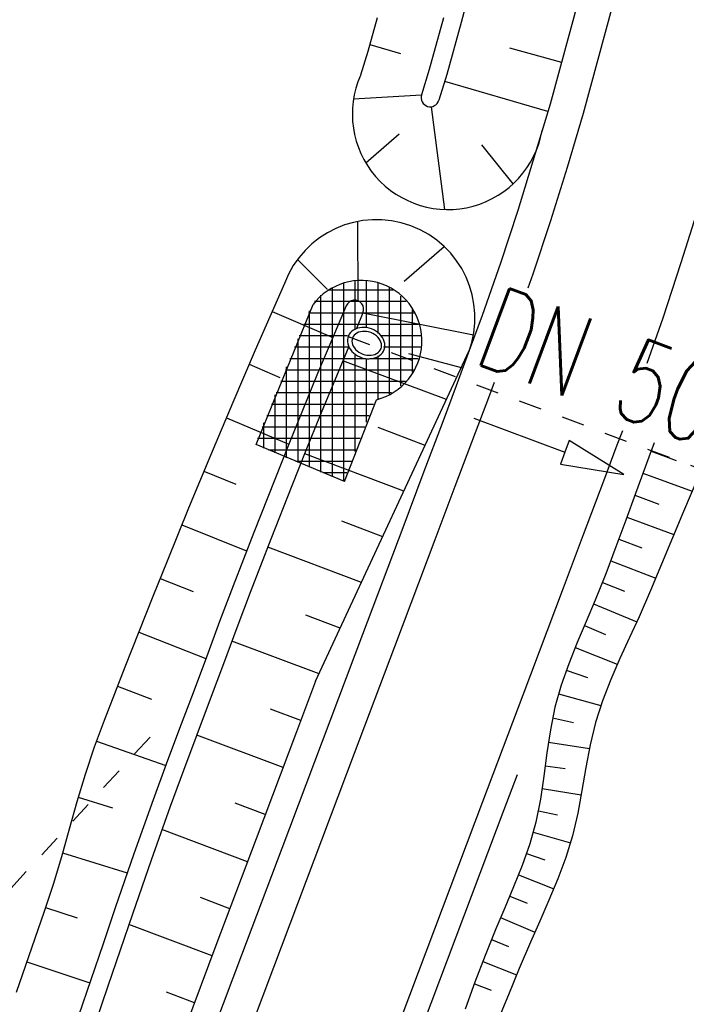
# Model space of a CAD drawing. Extents: x 446457 to 447032, y 444506 to 445688.
# Tile 16 of 83: x 446702 to 446716, y 444712 to 444734. Entities that reach past the tile are written whole.
import ezdxf

# ---------------------------------------------------------------- set-up
doc = ezdxf.new("R2010")
doc.units = 0
doc.header["$LTSCALE"] = 2
doc.header["$MEASUREMENT"] = 0
for name, pattern in [('ACAD_ISO03W100', [0.5, 0.25, -0.25]), ('AUSGEZOGEN', [0]), ('STRICHLINIEX2', [0.5, 0.25, -0.25])]:
    doc.linetypes.add(name, pattern=pattern)
for name, color, linetype in [('DB-Regenrückhaltebecken_Vorflutgra', 15, 'CONTINUOUS'), ('DB-vorhandene_Dränagen', 15, 'CONTINUOUS'), ('DB-Wegböschungen', 15, 'CONTINUOUS'), ('DB-Wege', 15, 'CONTINUOUS'), ('FBRTOP', 250, 'AUSGEZOGEN')]:
    doc.layers.add(name, color=color, linetype=linetype)
doc.styles.add('ROMANS', font='romans.shx', dxfattribs={"width": 0.8})

msp = doc.modelspace()

# ---------------------------------------------------------------- linework, layer by layer
at = {"layer": 'DB-Regenrückhaltebecken_Vorflutgra', "linetype": 'Continuous'}
for p, q in [((446708.848, 444726.786), (446708.828, 444726.748)), ((446708.873, 444726.821), (446708.848, 444726.786)), ((446708.905, 444726.852), (446708.873, 444726.821)), ((446708.941, 444726.878), (446708.905, 444726.852)), ((446708.953, 444726.765), (446708.932, 444726.736)), ((446708.982, 444726.9), (446708.941, 444726.878)), ((446708.981, 444726.79), (446708.953, 444726.765)), ((446709.013, 444726.812), (446708.981, 444726.79)), ((446709.027, 444726.917), (446708.982, 444726.9)), ((446709.05, 444726.829), (446709.013, 444726.812)), ((446709.075, 444726.929), (446709.027, 444726.917)), ((446709.09, 444726.84), (446709.05, 444726.829)), ((446709.125, 444726.935), (446709.075, 444726.929)), ((446709.134, 444726.847), (446709.09, 444726.84)), ((446709.177, 444726.935), (446709.125, 444726.935)), ((446709.179, 444726.849), (446709.134, 444726.847)), ((446709.229, 444726.93), (446709.177, 444726.935)), ((446709.225, 444726.845), (446709.179, 444726.849)), ((446709.271, 444726.835), (446709.225, 444726.845)), ((446709.281, 444726.919), (446709.229, 444726.93)), ((446709.317, 444726.821), (446709.271, 444726.835)), ((446709.332, 444726.903), (446709.281, 444726.919)), ((446709.36, 444726.802), (446709.317, 444726.821)), ((446709.382, 444726.882), (446709.332, 444726.903)), ((446709.401, 444726.779), (446709.36, 444726.802)), ((446709.428, 444726.856), (446709.382, 444726.882)), ((446709.439, 444726.751), (446709.401, 444726.779)), ((446709.471, 444726.825), (446709.428, 444726.856)), ((446709.51, 444726.791), (446709.471, 444726.825)), ((446709.544, 444726.753), (446709.51, 444726.791)), ((446708.815, 444726.708), (446708.808, 444726.665)), ((446708.808, 444726.665), (446708.808, 444726.622)), ((446708.808, 444726.622), (446708.815, 444726.578)), ((446708.828, 444726.748), (446708.815, 444726.708)), ((446708.815, 444726.578), (446708.828, 444726.534)), ((446708.907, 444726.669), (446708.904, 444726.633)), ((446708.904, 444726.633), (446708.908, 444726.595)), ((446708.916, 444726.703), (446708.907, 444726.669)), ((446708.908, 444726.595), (446708.918, 444726.558)), ((446708.932, 444726.736), (446708.916, 444726.703)), ((446708.918, 444726.558), (446708.935, 444726.521)), ((446709.472, 444726.721), (446709.439, 444726.751)), ((446709.5, 444726.687), (446709.472, 444726.721)), ((446709.523, 444726.652), (446709.5, 444726.687)), ((446709.539, 444726.615), (446709.523, 444726.652)), ((446709.55, 444726.578), (446709.539, 444726.615)), ((446709.572, 444726.713), (446709.544, 444726.753)), ((446709.554, 444726.54), (446709.55, 444726.578)), ((446709.551, 444726.504), (446709.554, 444726.54)), ((446709.595, 444726.671), (446709.572, 444726.713)), ((446709.612, 444726.628), (446709.595, 444726.671)), ((446709.622, 444726.584), (446709.612, 444726.628)), ((446709.625, 444726.54), (446709.622, 444726.584)), ((446708.828, 444726.534), (446708.848, 444726.491)), ((446708.848, 444726.491), (446708.873, 444726.45)), ((446708.873, 444726.45), (446708.905, 444726.411)), ((446708.905, 444726.411), (446708.941, 444726.375)), ((446708.935, 444726.521), (446708.958, 444726.486)), ((446708.941, 444726.375), (446708.982, 444726.342)), ((446708.958, 444726.486), (446708.986, 444726.452)), ((446708.982, 444726.342), (446709.027, 444726.314)), ((446708.986, 444726.452), (446709.019, 444726.422)), ((446709.019, 444726.422), (446709.057, 444726.394)), ((446709.057, 444726.394), (446709.098, 444726.371)), ((446709.098, 444726.371), (446709.141, 444726.352)), ((446709.141, 444726.352), (446709.187, 444726.338)), ((446709.187, 444726.338), (446709.233, 444726.329)), ((446709.233, 444726.329), (446709.279, 444726.325)), ((446709.279, 444726.325), (446709.324, 444726.326)), ((446709.324, 444726.326), (446709.367, 444726.333)), ((446709.367, 444726.333), (446709.408, 444726.345)), ((446709.408, 444726.345), (446709.445, 444726.361)), ((446709.445, 444726.361), (446709.477, 444726.383)), ((446709.477, 444726.383), (446709.504, 444726.408)), ((446709.504, 444726.408), (446709.526, 444726.437)), ((446709.51, 444726.318), (446709.544, 444726.347)), ((446709.526, 444726.437), (446709.542, 444726.47)), ((446709.542, 444726.47), (446709.551, 444726.504)), ((446709.544, 444726.347), (446709.573, 444726.379)), ((446709.573, 444726.379), (446709.595, 444726.416)), ((446709.595, 444726.416), (446709.612, 444726.455)), ((446709.612, 444726.455), (446709.622, 444726.497)), ((446709.622, 444726.497), (446709.625, 444726.54)), ((446709.027, 444726.314), (446709.075, 444726.29)), ((446709.075, 444726.29), (446709.125, 444726.272)), ((446709.125, 444726.272), (446709.177, 444726.258)), ((446709.177, 444726.258), (446709.229, 444726.25)), ((446709.229, 444726.25), (446709.281, 444726.248)), ((446709.281, 444726.248), (446709.332, 444726.251)), ((446709.332, 444726.251), (446709.382, 444726.26)), ((446709.382, 444726.26), (446709.428, 444726.274)), ((446709.428, 444726.274), (446709.471, 444726.293)), ((446709.471, 444726.293), (446709.51, 444726.318)), ((446711.571, 444724.949), (446713.562, 444724.202)), ((446713.658, 444724.46), (446713.562, 444724.202)), ((446714.851, 444723.719), (446713.658, 444724.46)), ((446713.562, 444724.202), (446713.465, 444723.944)), ((446713.465, 444723.944), (446714.851, 444723.719))]:
    msp.add_line(p, q, dxfattribs=at)
at = {"layer": 'DB-Regenrückhaltebecken_Vorflutgra', "linetype": 'STRICHLINIEX2'}
msp.add_line((446708.824, 444726.738), (446720.705, 444722.265), dxfattribs=at)
at = {"layer": 'DB-vorhandene_Dränagen', "linetype": 'ACAD_ISO03W100'}
msp.add_line((446683.83, 444695.529), (446704.741, 444718.24), dxfattribs=at)
at = {"layer": 'DB-Wegböschungen', "linetype": 'Continuous'}
for p, q in [((446711.589, 444734.748), (446711.295, 444733.607)), ((446713.877, 444734.166), (446713.242, 444731.821)), ((446709.456, 444733.708), (446709.25, 444732.97)), ((446710.909, 444733.712), (446710.596, 444732.583)), ((446711.295, 444733.607), (446710.98, 444732.472)), ((446709.294, 444733.124), (446709.967, 444732.933)), ((446713.497, 444732.731), (446712.363, 444733.045)), ((446709.25, 444732.97), (446709.093, 444732.452)), ((446710.596, 444732.583), (446710.426, 444732.022)), ((446709.093, 444732.452), (446709.093, 444732.452)), ((446710.98, 444732.472), (446710.809, 444731.908)), ((446713.194, 444731.657), (446710.934, 444732.317)), ((446708.936, 444731.934), (446710.426, 444732.022)), ((446710.426, 444732.022), (446710.426, 444732.022)), ((446710.934, 444729.516), (446710.643, 444731.766)), ((446710.809, 444731.908), (446710.809, 444731.908)), ((446713.242, 444731.821), (446712.534, 444729.497)), ((446709.207, 444730.54), (446709.94, 444731.168)), ((446712.435, 444730.08), (446711.747, 444730.934)), ((446712.534, 444729.497), (446712.153, 444728.344)), ((446709.04, 444727.514), (446709.031, 444729.253)), ((446710.926, 444728.701), (446710.05, 444727.943)), ((446707.715, 444728.422), (446708.363, 444727.774)), ((446712.153, 444728.344), (446711.754, 444727.196)), ((446707.429, 444727.895), (446707.111, 444727.166)), ((446708.727, 444723.573), (446708.727, 444727.911)), ((446708.977, 444726.907), (446708.977, 444727.957)), ((446709.227, 444726.926), (446709.227, 444727.955)), ((446709.477, 444726.8), (446709.477, 444727.904)), ((446708.227, 444723.768), (446708.227, 444727.643)), ((446709.809, 444727.75), (446708.371, 444727.75)), ((446708.477, 444723.663), (446708.477, 444727.812)), ((446709.727, 444725.475), (446709.727, 444727.798)), ((446709.977, 444725.653), (446709.977, 444727.621)), ((446706.808, 444724.374), (446708.055, 444727.435)), ((446710.095, 444727.5), (446708.085, 444727.5)), ((446708.778, 444727.405), (446708.466, 444726.665)), ((446707.161, 444727.282), (446708.487, 444726.714)), ((446710.265, 444727.25), (446707.957, 444727.25)), ((446707.977, 444723.873), (446707.977, 444727.3)), ((446709.146, 444727.251), (446709.002, 444726.908)), ((446709.146, 444727.251), (446711.563, 444726.77)), ((446710.227, 444725.957), (446710.227, 444727.317)), ((446711.754, 444727.196), (446711.473, 444726.426)), ((446707.111, 444727.166), (446706.791, 444726.438)), ((446710.364, 444727), (446707.855, 444727)), ((446707.727, 444723.978), (446707.727, 444726.686)), ((446708.806, 444726.75), (446707.753, 444726.75)), ((446708.466, 444726.665), (446708.155, 444725.924)), ((446710.41, 444726.75), (446709.524, 444726.75)), ((446706.791, 444726.438), (446706.297, 444725.288)), ((446708.821, 444726.5), (446707.651, 444726.5)), ((446708.109, 444719.19), (446711.473, 444726.426)), ((446708.837, 444726.515), (446708.529, 444725.783)), ((446708.977, 444724.217), (446708.977, 444726.331)), ((446710.408, 444726.5), (446709.599, 444726.5)), ((446711.33, 444726.042), (446710.152, 444726.354)), ((446711.473, 444726.426), (446711.187, 444725.657)), ((446706.657, 444726.128), (446707.327, 444725.837)), ((446709.207, 444726.25), (446707.55, 444726.25)), ((446710.976, 444725.357), (446708.705, 444726.202)), ((446709.227, 444724.861), (446709.227, 444726.249)), ((446710.357, 444726.25), (446709.297, 444726.25)), ((446709.477, 444725.37), (446709.477, 444726.311)), ((446710.252, 444726), (446707.448, 444726)), ((446707.477, 444724.083), (446707.477, 444726.073)), ((446708.155, 444725.924), (446707.837, 444725.153)), ((446710.075, 444725.75), (446707.346, 444725.75)), ((446708.529, 444725.783), (446708.212, 444725.012)), ((446709.771, 444725.5), (446707.244, 444725.5)), ((446711.187, 444725.657), (446710.898, 444724.89)), ((446706.297, 444725.288), (446705.811, 444724.135)), ((446709.378, 444725.25), (446707.142, 444725.25)), ((446707.227, 444724.188), (446707.227, 444725.459)), ((446708.745, 444723.56), (446709.441, 444725.353)), ((446707.837, 444725.153), (446707.525, 444724.38)), ((446706.158, 444724.959), (446707.526, 444724.381)), ((446706.977, 444724.293), (446706.977, 444724.845)), ((446709.281, 444725), (446707.04, 444725)), ((446708.212, 444725.012), (446707.899, 444724.239)), ((446710.898, 444724.89), (446710.457, 444723.72)), ((446709.184, 444724.75), (446706.939, 444724.75)), ((446710.509, 444724.353), (446709.478, 444724.741)), ((446709.087, 444724.5), (446706.837, 444724.5)), ((446715.521, 444724.411), (446715.403, 444724.097)), ((446708.745, 444723.56), (446706.808, 444724.374)), ((446708.99, 444724.25), (446707.081, 444724.25)), ((446707.525, 444724.38), (446707.216, 444723.606)), ((446707.899, 444724.239), (446707.591, 444723.465)), ((446710.044, 444723.353), (446707.872, 444724.171)), ((446715.452, 444724.227), (446716.002, 444724.024)), ((446705.811, 444724.135), (446705.331, 444722.98)), ((446708.893, 444724), (446707.675, 444724)), ((446715.403, 444724.097), (446715.109, 444723.303)), ((446705.668, 444723.791), (446706.364, 444723.501)), ((446708.796, 444723.75), (446708.27, 444723.75)), ((446715.273, 444723.746), (446716.348, 444723.348)), ((446707.216, 444723.606), (446706.756, 444722.443)), ((446710.457, 444723.72), (446710.016, 444722.551)), ((446716.497, 444723.692), (446716.16, 444722.907)), ((446707.591, 444723.465), (446707.131, 444722.302)), ((446715.109, 444723.303), (446714.895, 444722.717)), ((446715.094, 444723.263), (446715.621, 444723.07)), ((446705.331, 444722.98), (446704.859, 444721.822)), ((446716.16, 444722.907), (446715.92, 444722.33)), ((446709.579, 444722.353), (446708.681, 444722.691)), ((446714.895, 444722.717), (446714.68, 444722.13)), ((446714.918, 444722.78), (446715.95, 444722.402)), ((446705.182, 444722.617), (446706.6, 444722.042)), ((446710.016, 444722.551), (446709.135, 444720.211)), ((446706.756, 444722.443), (446706.305, 444721.277)), ((446707.131, 444722.302), (446706.679, 444721.136)), ((446714.743, 444722.299), (446715.248, 444722.112)), ((446715.92, 444722.33), (446715.681, 444721.753)), ((446709.115, 444721.353), (446707.062, 444722.126)), ((446714.68, 444722.13), (446714.46, 444721.545)), ((446704.859, 444721.822), (446704.551, 444721.048)), ((446714.566, 444721.823), (446715.553, 444721.446)), ((446715.681, 444721.753), (446715.439, 444721.176)), ((446704.707, 444721.443), (446705.428, 444721.154)), ((446714.46, 444721.545), (446714.227, 444720.964)), ((446706.305, 444721.277), (446706.011, 444720.498)), ((446714.384, 444721.351), (446714.866, 444721.159)), ((446715.439, 444721.176), (446715.187, 444720.602)), ((446704.551, 444721.048), (446704.245, 444720.273)), ((446706.679, 444721.136), (446706.386, 444720.357)), ((446714.227, 444720.964), (446714.031, 444720.501)), ((446714.193, 444720.883), (446715.136, 444720.49)), ((446708.65, 444720.353), (446707.893, 444720.638)), ((446715.187, 444720.602), (446714.977, 444720.146)), ((446706.011, 444720.498), (446705.721, 444719.717)), ((446706.386, 444720.357), (446706.095, 444719.575)), ((446714.031, 444720.501), (446713.834, 444720.039)), ((446713.993, 444720.412), (446714.456, 444720.217)), ((446704.245, 444720.273), (446703.939, 444719.497)), ((446704.241, 444720.264), (446705.709, 444719.685)), ((446709.135, 444720.211), (446708.253, 444717.872)), ((446714.977, 444720.146), (446714.767, 444719.689)), ((446708.185, 444719.353), (446706.279, 444720.071)), ((446713.834, 444720.039), (446713.647, 444719.574)), ((446713.789, 444719.93), (446714.711, 444719.563)), ((446705.721, 444719.717), (446705.43, 444718.936)), ((446714.767, 444719.689), (446714.567, 444719.229)), ((446703.939, 444719.497), (446703.71, 444718.915)), ((446706.095, 444719.575), (446705.804, 444718.795)), ((446713.647, 444719.574), (446713.481, 444719.103)), ((446713.594, 444719.431), (446714.057, 444719.271)), ((446714.567, 444719.229), (446714.387, 444718.764)), ((446703.775, 444719.082), (446704.522, 444718.796)), ((446708.109, 444719.19), (446707.692, 444718.083)), ((446713.481, 444719.103), (446713.346, 444718.624)), ((446703.71, 444718.915), (446703.484, 444718.332)), ((446705.43, 444718.936), (446705.136, 444718.156)), ((446705.804, 444718.795), (446705.511, 444718.015)), ((446713.424, 444718.915), (446714.35, 444718.658)), ((446707.784, 444718.329), (446707.121, 444718.579)), ((446713.346, 444718.624), (446713.246, 444718.126)), ((446714.387, 444718.764), (446714.235, 444718.289)), ((446713.294, 444718.387), (446713.752, 444718.291)), ((446703.484, 444718.332), (446703.269, 444717.745)), ((446705.136, 444718.156), (446704.843, 444717.375)), ((446714.235, 444718.289), (446714.117, 444717.798)), ((446705.511, 444718.015), (446705.218, 444717.234)), ((446707.397, 444717.3), (446705.509, 444718.01)), ((446707.692, 444718.083), (446706.81, 444715.744)), ((446713.246, 444718.126), (446713.171, 444717.621)), ((446703.269, 444717.745), (446703.069, 444717.153)), ((446703.318, 444717.881), (446704.833, 444717.348)), ((446708.253, 444717.872), (446707.372, 444715.532)), ((446713.204, 444717.858), (446714.101, 444717.716)), ((446714.117, 444717.798), (446714.023, 444717.3)), ((446713.171, 444717.621), (446713.106, 444717.113)), ((446704.843, 444717.375), (446704.555, 444716.594)), ((446713.136, 444717.342), (446713.572, 444717.28)), ((446714.023, 444717.3), (446713.938, 444716.799)), ((446703.069, 444717.153), (446702.888, 444716.554)), ((446705.218, 444717.234), (446704.929, 444716.453)), ((446713.106, 444717.113), (446713.032, 444716.607)), ((446702.918, 444716.657), (446703.663, 444716.421)), ((446713.068, 444716.84), (446713.921, 444716.704)), ((446713.938, 444716.799), (446713.846, 444716.3)), ((446702.888, 444716.554), (446702.717, 444715.95)), ((446704.555, 444716.594), (446704.135, 444715.416)), ((446704.929, 444716.453), (446704.51, 444715.275)), ((446707.009, 444716.271), (446706.347, 444716.52)), ((446713.032, 444716.607), (446712.932, 444716.109)), ((446712.986, 444716.356), (446713.403, 444716.267)), ((446713.846, 444716.3), (446713.731, 444715.808)), ((446712.932, 444716.109), (446712.797, 444715.63)), ((446702.717, 444715.95), (446702.548, 444715.347)), ((446706.621, 444715.242), (446704.747, 444715.947)), ((446712.873, 444715.885), (446713.687, 444715.655)), ((446713.731, 444715.808), (446713.584, 444715.332)), ((446706.81, 444715.744), (446705.929, 444713.405)), ((446712.797, 444715.63), (446712.63, 444715.159)), ((446702.548, 444715.347), (446702.369, 444714.746)), ((446702.572, 444715.434), (446703.991, 444715)), ((446704.135, 444715.416), (446703.728, 444714.234)), ((446707.372, 444715.532), (446706.49, 444713.193)), ((446712.726, 444715.421), (446713.122, 444715.282)), ((446704.51, 444715.275), (446704.102, 444714.093)), ((446712.63, 444715.159), (446712.443, 444714.694)), ((446713.584, 444715.332), (446713.409, 444714.864)), ((446712.551, 444714.957), (446713.322, 444714.651)), ((446702.369, 444714.746), (446702.175, 444714.151)), ((446712.443, 444714.694), (446712.247, 444714.232)), ((446713.409, 444714.864), (446713.216, 444714.402)), ((446712.357, 444714.49), (446712.736, 444714.331)), ((446706.233, 444714.213), (446705.589, 444714.456)), ((446713.216, 444714.402), (446713.013, 444713.942)), ((446702.175, 444714.151), (446701.971, 444713.561)), ((446702.204, 444714.238), (446702.892, 444714.016)), ((446703.728, 444714.234), (446703.46, 444713.444)), ((446704.102, 444714.093), (446703.834, 444713.303)), ((446712.247, 444714.232), (446712.05, 444713.769)), ((446705.846, 444713.184), (446704.026, 444713.869)), ((446712.156, 444714.02), (446712.906, 444713.701)), ((446713.013, 444713.942), (446712.81, 444713.483)), ((446712.05, 444713.769), (446711.818, 444713.188)), ((446701.971, 444713.561), (446701.763, 444712.971)), ((446703.46, 444713.444), (446703.192, 444712.655)), ((446705.929, 444713.405), (446705.047, 444711.065)), ((446711.957, 444713.541), (446712.33, 444713.388)), ((446712.81, 444713.483), (446712.565, 444712.906)), ((446703.834, 444713.303), (446703.566, 444712.514)), ((446706.49, 444713.193), (446705.608, 444710.854)), ((446711.818, 444713.188), (446711.597, 444712.603)), ((446701.763, 444712.971), (446701.559, 444712.379)), ((446701.791, 444713.051), (446703.171, 444712.592)), ((446711.767, 444713.056), (446712.508, 444712.767)), ((446712.565, 444712.906), (446712.328, 444712.328)), ((446703.192, 444712.655), (446702.922, 444711.866)), ((446711.597, 444712.603), (446711.382, 444712.017)), ((446711.584, 444712.569), (446711.95, 444712.433)), ((446703.566, 444712.514), (446703.296, 444711.725)), ((446705.458, 444712.155), (446704.846, 444712.385)), ((446712.328, 444712.328), (446712.091, 444711.749))]:
    msp.add_line(p, q, dxfattribs=at)
for centre, major_axis, start_param, end_param in [((446711.006, 444731.606), (-1.479, 1.479), 0.369177, 3.751776), ((446710.617, 444731.964), (0.141, 0.141), 2.063104, 5.203588), ((446709.444, 444727.142), (-0.857, 1.974), 3.947148, 7.086621), ((446709.113, 444726.637), (-0.937, 0.937), 2.606602, 6.421656), ((446708.963, 444727.33), (0.141, 0.141), 5.090139, 8.251494)]:
    msp.add_ellipse(centre, major_axis=major_axis, ratio=1, start_param=start_param, end_param=end_param, dxfattribs=at)
at = {"layer": 'DB-Wege', "linetype": 'Continuous'}
for p, q in [((446714.604, 444733.982), (446713.963, 444731.614)), ((446713.963, 444731.614), (446713.614, 444730.438)), ((446713.614, 444730.438), (446713.248, 444729.267)), ((446716.484, 444729.564), (446716.104, 444728.348)), ((446713.248, 444729.267), (446712.863, 444728.103)), ((446716.104, 444728.348), (446715.704, 444727.139)), ((446712.863, 444728.103), (446712.757, 444727.797)), ((446715.704, 444727.139), (446715.358, 444726.145)), ((446712.015, 444725.731), (446711.89, 444725.397)), ((446711.89, 444725.397), (446711.599, 444724.626)), ((446711.599, 444724.626), (446711.159, 444723.456)), ((446714.822, 444724.674), (446714.704, 444724.356)), ((446714.704, 444724.356), (446714.407, 444723.568)), ((446714.407, 444723.568), (446713.966, 444722.398)), ((446711.159, 444723.456), (446710.718, 444722.286)), ((446710.718, 444722.286), (446709.836, 444719.947)), ((446713.966, 444722.398), (446713.525, 444721.228)), ((446713.525, 444721.228), (446712.644, 444718.889)), ((446709.836, 444719.947), (446708.955, 444717.607)), ((446712.644, 444718.889), (446711.762, 444716.55)), ((446708.955, 444717.607), (446708.073, 444715.268)), ((446712.521, 444717.146), (446712.23, 444716.373)), ((446711.762, 444716.55), (446710.881, 444714.21)), ((446712.23, 444716.373), (446711.349, 444714.034)), ((446708.073, 444715.268), (446707.192, 444712.928)), ((446710.881, 444714.21), (446709.999, 444711.871)), ((446711.349, 444714.034), (446710.467, 444711.694)), ((446707.192, 444712.928), (446706.31, 444710.589))]:
    msp.add_line(p, q, dxfattribs=at)
at = {"layer": 'FBRTOP', "const_width": 0.5}
for points in [[(446727.61, 445203.657, 0.000005), (446731.551, 445175.831, 0.000006)], [(446734.439, 445155.439, 0.000005), (446738.345, 445127.869, 0.000006), (446741.348, 445106.672, 0.000262)], [(446713.968, 445215.207, -0.000001), (446725.245, 445135.645, -0.000002), (446731.51, 445091.444), (446745.543, 444992.433), (446759.576, 444893.423, -0.000001), (446768.346, 444831.542, 0.000001), (446777.117, 444769.66, 0.000003), (446785.888, 444707.779, -0.000002), (446794.659, 444645.897, -0.000001), (446801.675, 444596.392, 0.000001), (446808.692, 444546.886, 0.000001), (446810.62, 444533.277, -0.000003)], [(446769.381, 444909.081, 0.000143), (446772.833, 444884.705, 0.000117), (446776.395, 444859.645, -0.00009), (446779.957, 444834.586, -0.000035), (446781.73, 444822.091, -0.000036), (446783.438, 444810.04, -0.000285), (446784.88, 444799.819, 0.000197), (446786.968, 444785.001, 0.000526), (446790.163, 444762.559, -0.000443), (446793.963, 444735.904, -0.000393), (446797.87, 444708.162, 0.000518), (446800.837, 444687.137, 0.000013), (446804.379, 444662.224, 0.000014), (446807.839, 444637.901, 0.000003), (446809.638, 444625.258, 0.000005), (446810.731, 444617.575, 0.000318)]]:
    msp.add_lwpolyline(points, format="xyb", dxfattribs=at)

# ---------------------------------------------------------------- texts
at = {"layer": 'DB-Regenrückhaltebecken_Vorflutgra', "linetype": 'Continuous', "style": 'ROMANS', "oblique": 360, "width": 0.7}
msp.add_text('DN 500', height=1.8, rotation=339.672, dxfattribs=at).set_placement((446711.525, 444726.174))

doc.saveas('drawing.dxf')
